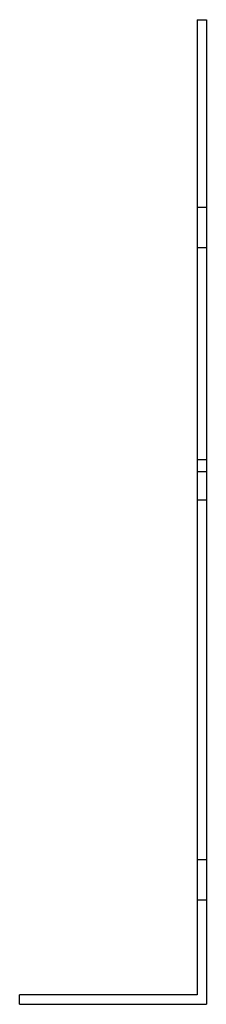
# Model space of a CAD drawing. Header units: millimetres. Extents: x -30 to 30, y -158 to 158.
import ezdxf

# ---------------------------------------------------------------- set-up
doc = ezdxf.new("R2010")
doc.units = ezdxf.units.MM
doc.layers.add('HIDDEN', color=7, linetype='Continuous')
doc.layers.add('THICK', color=7, linetype='Continuous')

msp = doc.modelspace()

# ---------------------------------------------------------------- linework, layer by layer
at = {"layer": 'HIDDEN'}
for p, q in [((27, 158), (27, 158)), ((27, 158), (27, 158)), ((30, 158), (30, 158)), ((30, 158), (30, 158)), ((27, 97.88), (30, 97.88)), ((27, 97.88), (30, 97.88)), ((27, 84.88), (30, 84.88)), ((27, 84.88), (30, 84.88)), ((27, 16.9), (30, 16.9)), ((27, 16.9), (30, 16.9)), ((27, 13), (30, 13)), ((27, 3.9), (30, 3.9)), ((27, 3.9), (30, 3.9)), ((27, -111.5), (30, -111.5)), ((27, -111.5), (30, -111.5)), ((27, -111.5), (30, -111.5)), ((27, -111.5), (30, -111.5)), ((27, -124.5), (30, -124.5)), ((27, -124.5), (30, -124.5)), ((27, -124.5), (30, -124.5)), ((27, -124.5), (30, -124.5)), ((-30, -155), (-30, -155)), ((-30, -158), (-30, -158)), ((27, -155), (27, -155)), ((30, -158), (30, -158))]:
    msp.add_line(p, q, dxfattribs=at)
at = {"layer": 'THICK'}
for p, q in [((27, 158), (30, 158)), ((27, 158), (27, -155)), ((30, 158), (30, -158)), ((27, -155), (-30, -155)), ((-30, -158), (-30, -155)), ((-30, -158), (30, -158))]:
    msp.add_line(p, q, dxfattribs=at)

doc.saveas('drawing.dxf')
